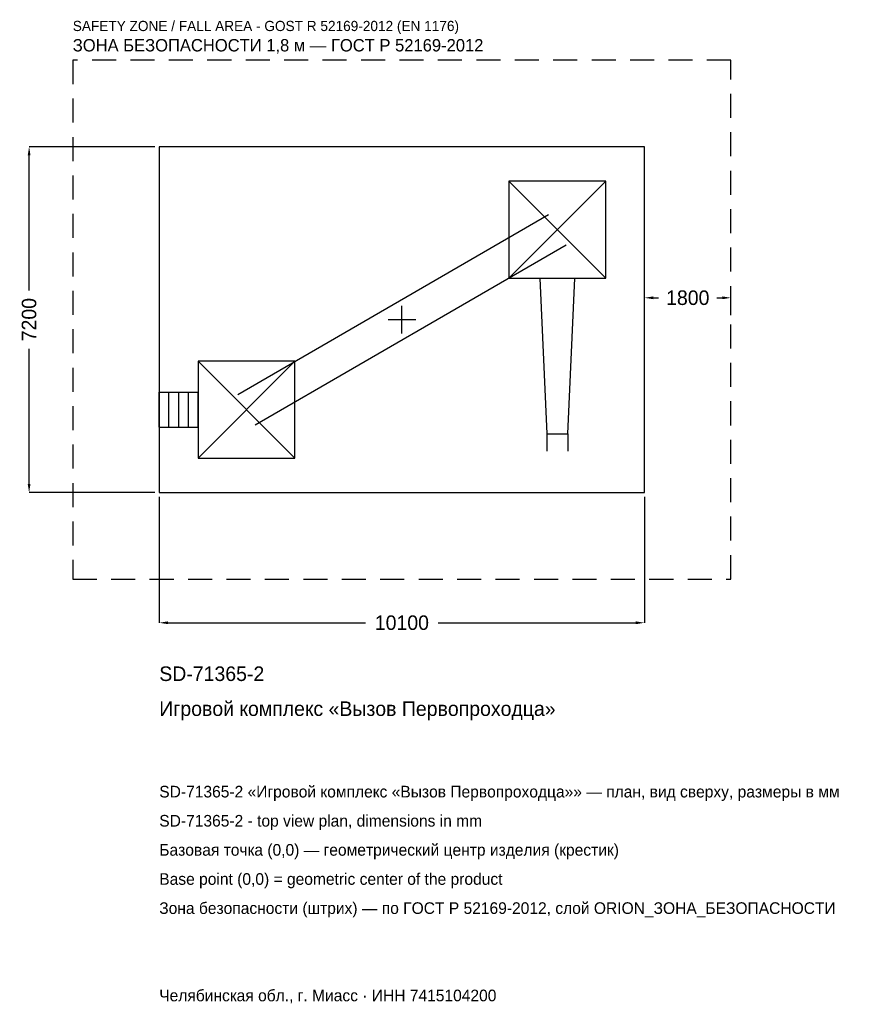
# Model space of a CAD drawing. Header units: metres. Extents: x -7955 to 9708, y -14250 to 6243.
import ezdxf

# ---------------------------------------------------------------- set-up
doc = ezdxf.new("R2010")
doc.units = ezdxf.units.M
doc.linetypes.add('DASHED', pattern=[800, 500, -300])
for name, color, linetype in [('ORION_ДАННЫЕ', 3, 'Continuous'), ('ORION_ЗОНА_БЕЗОПАСНОСТИ', 1, 'Continuous'), ('ORION_КОНТУР', 7, 'Continuous'), ('ORION_РАЗМЕРЫ', 8, 'Continuous')]:
    doc.layers.add(name, color=color, linetype=linetype)
doc.dimstyles.new('ORION', dxfattribs={"dimtxt": 303, "dimasz": 181.8, "dimexe": 1.25, "dimexo": 90.9, "dimtad": 1, "dimdec": 0, "dimcen": 2.5, "dimazin": 3, "dimtfac": 1, "dimtmove": 0, "dimatfit": 3, "dimarcsym": 0})

# ---------------------------------------------------------------- blocks, each defined once
blk = doc.blocks.new('_CLOSEDFILLED')
at = {"color": 0, "linetype": 'BYBLOCK'}
blk.add_solid([(-1, 0.16), (0, 0), (-1, -0.16)], dxfattribs=at)
blk = doc.blocks.new('*D1')
for p, q in [((-5050, -3690.9), (-5050, -6309)), ((5050, -3690.9), (5050, -6309)), ((-4868.2, -6309), (-757.5, -6309)), ((757.5, -6309), (4868.2, -6309))]:
    blk.add_line(p, q)
at = {"layer": 'Defpoints'}
for p in [(-5050, -3600), (5050, -3600), (-5050, -6309)]:
    blk.add_point(p, dxfattribs=at)
at = {"layer": 'ORION_РАЗМЕРЫ', "xscale": 181.79999999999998, "yscale": 181.79999999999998, "rotation": 180}
blk.add_blockref('_CLOSEDFILLED', (-5050, -6309), dxfattribs=at)
at = {"layer": 'ORION_РАЗМЕРЫ', "xscale": 181.79999999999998, "yscale": 181.79999999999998}
blk.add_blockref('_CLOSEDFILLED', (5050, -6309), dxfattribs=at)
at = {"layer": 'ORION_РАЗМЕРЫ', "insert": (0, -6309), "char_height": 303, "attachment_point": 5}
blk.add_mtext('10100', dxfattribs=at)
blk = doc.blocks.new('*D2')
for p, q in [((-5140.9, 3600), (-7759, 3600)), ((-7759, 606), (-7759, 3418.2)), ((-7759, -3418.2), (-7759, -606)), ((-5140.9, -3600), (-7759, -3600))]:
    blk.add_line(p, q)
at = {"layer": 'Defpoints'}
for p in [(-5050, 3600), (-7759, -3600), (-5050, -3600)]:
    blk.add_point(p, dxfattribs=at)
at = {"layer": 'ORION_РАЗМЕРЫ', "xscale": 181.79999999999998, "yscale": 181.79999999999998}
for p, rotation in [((-7759, 3600), 90), ((-7759, -3600), 270)]:
    blk.add_blockref('_CLOSEDFILLED', p, dxfattribs=dict(at, rotation=rotation))
at = {"layer": 'ORION_РАЗМЕРЫ', "insert": (-7759, 0), "char_height": 303, "attachment_point": 5, "rotation": 90}
blk.add_mtext('7200', dxfattribs=at)
blk = doc.blocks.new('*D3')
for p, q in [((5050, 90.9), (5050, 454.5)), ((5231.8, 454.5), (5344, 454.5)), ((6556, 454.5), (6668.2, 454.5)), ((6850, 90.9), (6850, 454.5))]:
    blk.add_line(p, q)
at = {"layer": 'Defpoints'}
for p in [(5050, 454.5), (5050, 0), (6850, 0)]:
    blk.add_point(p, dxfattribs=at)
at = {"layer": 'ORION_РАЗМЕРЫ', "xscale": 181.79999999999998, "yscale": 181.79999999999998, "rotation": 180}
blk.add_blockref('_CLOSEDFILLED', (5050, 454.5), dxfattribs=at)
at = {"layer": 'ORION_РАЗМЕРЫ', "xscale": 181.79999999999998, "yscale": 181.79999999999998}
blk.add_blockref('_CLOSEDFILLED', (6850, 454.5), dxfattribs=at)
at = {"layer": 'ORION_РАЗМЕРЫ', "insert": (5950, 454.5), "char_height": 303, "attachment_point": 5}
blk.add_mtext('1800', dxfattribs=at)
blk = doc.blocks.new('ОРИОН SD-71365-2 Игровой комплекс Вызов Первопроходца')
at = {"layer": 'ORION_ЗОНА_БЕЗОПАСНОСТИ', "linetype": 'DASHED'}
blk.add_lwpolyline([(-6850, -5400), (6850, -5400), (6850, 5400), (-6850, 5400)], close=True, dxfattribs=at)
at = {"layer": 'ORION_КОНТУР'}
for p, q in [((2226, 864), (4242, 2880)), ((2226, 2880), (4242, 864)), ((-3415.8, -1557.9), (3052.2, 2186.1)), ((-3052.2, -2186.1), (3415.8, 1557.9)), ((-4242, -2880), (-2226, -864)), ((-4242, -864), (-2226, -2880)), ((-5050, -1509.1), (-4242, -1509.1)), ((-5050, -2234.9), (-5050, -1509.1)), ((-4848, -2234.9), (-4848, -1509.1)), ((-4646, -2234.9), (-4646, -1509.1)), ((-4444, -2234.9), (-4444, -1509.1)), ((-4242, -2234.9), (-4242, -1509.1)), ((-5050, -2234.9), (-4242, -2234.9)), ((3016.3, -2376), (3016.3, -2738.9)), ((3451.7, -2376), (3451.7, -2738.9))]:
    blk.add_line(p, q, dxfattribs=at)
for points in [[(-5050, -3600), (5050, -3600), (5050, 3600), (-5050, 3600)], [(2226, 864), (4242, 864), (4242, 2880), (2226, 2880)], [(-4242, -2880), (-2226, -2880), (-2226, -864), (-4242, -864)]]:
    blk.add_lwpolyline(points, close=True, dxfattribs=at)
blk.add_lwpolyline([(2871.1, 864), (3016.3, -2376), (3451.7, -2376), (3596.9, 864)], dxfattribs=at)
at = {"layer": 'ORION_РАЗМЕРЫ'}
for p, q in [((0, -288), (0, 288)), ((-288, 0), (288, 0))]:
    blk.add_line(p, q, dxfattribs=at)
at = {"layer": 'ORION_ДАННЫЕ'}
for tag, p in [('АРТИКУЛ', (-5050, -7521)), ('НАИМЕНОВАНИЕ', (-5050, -8248.2))]:
    blk.add_attdef(tag, p, '', height=303, dxfattribs=at)
at = {"layer": 'ORION_ДАННЫЕ', "flags": 1}
for tag, p in [('ПРОИЗВОДИТЕЛЬ', (-5050, -8975.4)), ('ТЕЛЕФОН', (-5050, -9702.6)), ('САЙТ', (-5050, -11157)), ('АДРЕС', (-5050, -11884.2)), ('РЕКВИЗИТЫ', (-5050, -12611.4)), ('ГАБАРИТЫ', (-5050, -13338.6)), ('ЗОНА_БЕЗОПАСНОСТИ', (-5050, -14065.8))]:
    blk.add_attdef(tag, p, '', height=303, dxfattribs=at)
at = {"layer": 'ORION_ЗОНА_БЕЗОПАСНОСТИ', "color": 1}
for s, height, p in [('SAFETY ZONE / FALL AREA - GOST R 52169-2012 (EN 1176)', 212.1, (-6850, 6006)), ('ЗОНА БЕЗОПАСНОСТИ 1,8 м — ГОСТ Р 52169-2012', 257.55, (-6850, 5581.8))]:
    blk.add_text(s, height=height, dxfattribs=at).set_placement(p)
at = {"layer": 'ORION_РАЗМЕРЫ'}
dim = blk.add_linear_dim(base=(-7759, -3600), p1=(-5050, -3600), p2=(-5050, 3600), angle=90, dimstyle='ORION', dxfattribs=at)
dim.commit()
dim.dimension.update_dxf_attribs({"geometry": '*D2', "text_midpoint": (-7759, 0)})
for base, p1, p2, picture, middle in [((5050, 454.5), (5050, 0), (6850, 0), '*D3', (5950, 454.5)), ((-5050, -6309), (-5050, -3600), (5050, -3600), '*D1', (0, -6309))]:
    dim = blk.add_linear_dim(base=base, p1=p1, p2=p2, dimstyle='ORION', dxfattribs=at)
    dim.commit()
    dim.dimension.update_dxf_attribs({"geometry": picture, "text_midpoint": middle})

msp = doc.modelspace()

# ---------------------------------------------------------------- block references
msp.add_blockref('ОРИОН SD-71365-2 Игровой комплекс Вызов Первопроходца', (0, 0)).add_auto_attribs({'АРТИКУЛ': 'SD-71365-2', 'НАИМЕНОВАНИЕ': 'Игровой комплекс «Вызов Первопроходца»'})

# ---------------------------------------------------------------- texts
at = {"layer": 'ORION_ДАННЫЕ', "color": 3}
for s, p in [('SD-71365-2 «Игровой комплекс «Вызов Первопроходца»» — план, вид сверху, размеры в мм', (-5050, -9945)), ('SD-71365-2 - top view plan, dimensions in mm', (-5050, -10551)), ('Челябинская обл., г. Миасс · ИНН 7415104200', (-5050, -14187))]:
    msp.add_text(s, height=242.4, dxfattribs=at).set_placement(p)
at = {"layer": 'ORION_ДАННЫЕ', "color": 7}
for s, p in [('Базовая точка (0,0) — геометрический центр изделия (крестик)', (-5050, -11157)), ('Base point (0,0) = geometric center of the product', (-5050, -11763))]:
    msp.add_text(s, height=242.4, dxfattribs=at).set_placement(p)
at = {"layer": 'ORION_ДАННЫЕ', "color": 1}
msp.add_text('Зона безопасности (штрих) — по ГОСТ Р 52169-2012, слой ORION_ЗОНА_БЕЗОПАСНОСТИ', height=242.4, dxfattribs=at).set_placement((-5050, -12369))

doc.saveas('drawing.dxf')
